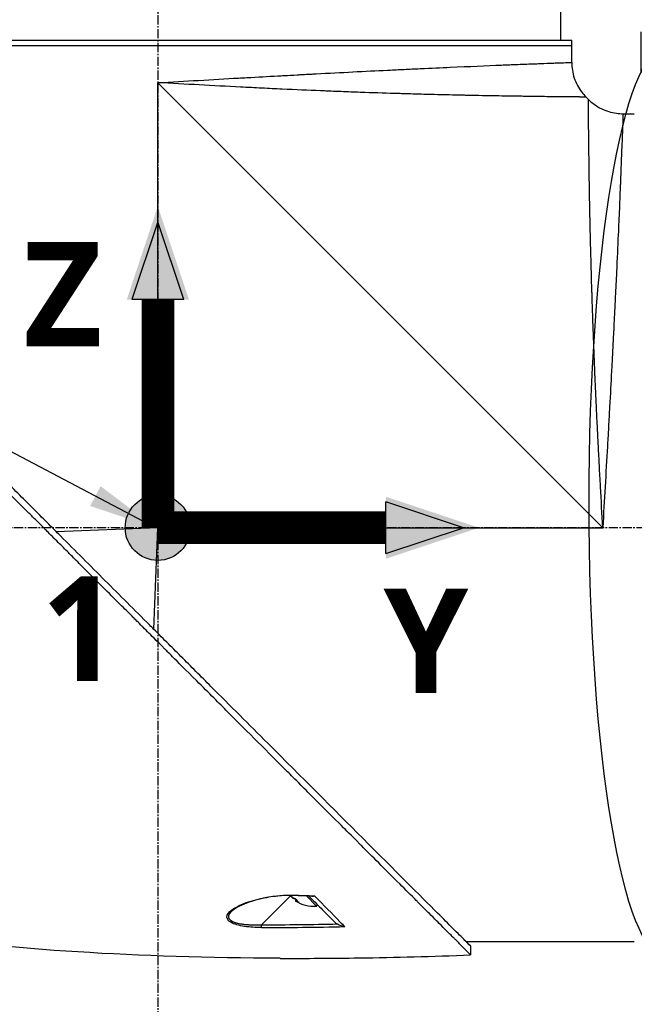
# Model space of a CAD drawing. Header units: millimetres. Extents: x 0 to 4378, y 0 to 2376.
# Tile 76 of 227: x 1519 to 1632, y 769 to 950. Entities that reach past the tile are written whole.
import ezdxf

# ---------------------------------------------------------------- set-up
doc = ezdxf.new("R2010")
doc.units = ezdxf.units.MM
doc.header["$LTSCALE"] = 0.2
doc.linetypes.add('CENTER2', pattern=[1.125, 0.75, -0.125, 0.125, -0.125])
for name, color, linetype in [('02_Center Line', 1, 'CENTER2'), ('07_Special Line2', 76, 'Continuous'), ('12_Before Rev.Num.', 5, 'Continuous'), ('13_After Rev.Num.', 6, 'Continuous')]:
    doc.layers.add(name, color=color, linetype=linetype)
doc.layers.add('14_Mark', color=7, linetype='Continuous', true_color=0xe03c31)
doc.styles.add('Rainbow-5.0 Style', font='malgunsl.ttf')
doc.dimstyles.new('Rainbow-5.0 Style', dxfattribs={"dimtxt": 4, "dimasz": 2.5, "dimexe": 1, "dimexo": 1, "dimgap": 1, "dimtad": 1, "dimdsep": 46, "dimtxsty": 'Rainbow-5.0 Style', "dimcen": 0, "dimclrd": 251, "dimclre": 251, "dimclrt": 7, "dimazin": 3, "dimtp": 0.1, "dimtm": 0.1, "dimtfac": 0.61, "dimtmove": 0, "dimatfit": 3, "dimfxl": 1, "dimlwd": -1, "dimlwe": -1, "dimarcsym": 1})

# ---------------------------------------------------------------- blocks, each defined once
blk = doc.blocks.new('*D132')
at = {"color": 251, "linetype": 'ByBlock', "transparency": 16777216}
for p, q in [((1731.81, 945.68), (1731.81, 1054.04)), ((1544.31, 1049.53), (1544.31, 1046.04)), ((1721.81, 1050.04), (1554.31, 1050.04))]:
    blk.add_line(p, q, dxfattribs=at)
at = {"color": 251, "transparency": 16777216}
for points in [[(1554.31, 1051.71), (1554.31, 1048.38), (1544.31, 1050.04)], [(1721.81, 1051.71), (1721.81, 1048.38), (1731.81, 1050.04)]]:
    blk.add_solid(points, dxfattribs=at)
at = {"layer": 'Defpoints', "color": 0, "transparency": 16777216}
for p in [(1544.31, 1053.53), (1544.31, 1050.04), (1731.81, 941.68)]:
    blk.add_point(p, dxfattribs=at)
at = {"color": 7, "transparency": 16777216, "insert": (1638.06, 1062.37), "char_height": 16, "attachment_point": 5, "style": 'Rainbow-5.0 Style'}
blk.add_mtext('187.5', dxfattribs=at)
blk = doc.blocks.new('A$Ca3a613b0')
for p, q in [((-113.5, 286.5), (-113.5, 292.5)), ((-263.5, 286.5), (-111.5, 286.5)), ((-111.5, 282.43), (-111.5, 286.5)), ((-263.5, 285.5), (-111.5, 285.5)), ((-187.5, 197), (-187.5, 278.7)), ((-187.5, 278.7), (-105.8, 197)), ((-108.86, 276.06), (-108.44, 275.64)), ((-102.07, 273), (-100, 273)), ((-187.5, 197), (-206.15, 196.26)), ((-188.24, 178.35), (-187.5, 197)), ((-187.5, 197), (-105.8, 197)), ((-170.58, 159.09), (-170.58, 159.09)), ((-163.15, 129.39), (-168.5, 124.04)), ((-163.31, 129.56), (-163.31, 129.56)), ((-162.5, 128.99), (-162.55, 128.94)), ((-162.07, 128.68), (-162.25, 128.49)), ((-161.9, 128.51), (-162.01, 128.4)), ((-158.36, 127.54), (-160.21, 129.39)), ((-173.86, 126.64), (-173.86, 126.64)), ((-173.11, 127.33), (-173.11, 127.33)), ((-158.36, 127.54), (-158.16, 127.74)), ((-154.56, 125.16), (-154.56, 125.16)), ((-135.66, 124.17), (-135.66, 124.17)), ((-130.88, 121), (-100, 121)), ((-130.05, 118.56), (-130.05, 120.16))]:
    blk.add_line(p, q)
blk.add_arc((-158.94, 133.61), 6.1, 237.1155, 275.3981)
for centre, major_axis, ratio, start_param, end_param in [((-159.27, 133.94), (-4.29, -4.29), 0.666686, 0.261155, 0.362202), ((-162.57, 129.97), (-0.019, -0.5), 0.035629, 6.283184, 6.842305), ((-140.02, 751.19), (418.45, -460.79), 0.998723, 5.508989, 5.515203), ((-159.23, 133.91), (-4.29, -4.29), 0.745339, 0.261155, 0.352237), ((-157.92, 132.6), (-4.04, -4.04), 0.745339, 6.173187, 6.393184), ((-158.6, 133.28), (-4.29, -4.29), 0.666686, 0.261155, 0.362202), ((-168.49, 124.06), (0, 0.5), 0.037035, 1.607809, 2.747684), ((477.88, 480.35), (806.3, 302.63), 0.234303, 3.699759, 3.730545), ((1029.85, 705.19), (1363.29, 531.39), 0.183375, 3.577144, 3.598606), ((1029.83, 705.18), (1363.27, 531.38), 0.183376, 3.598609, 3.62761)]:
    blk.add_ellipse(centre, major_axis=major_axis, ratio=ratio, start_param=start_param, end_param=end_param)
for points, knots in [([(-187.5, 278.7), (-184.91, 278.85), (-182.42, 278.99), (-180.04, 279.13), (-177.47, 279.28), (-175.02, 279.42), (-172.71, 279.55), (-172.18, 279.58), (-171.66, 279.61), (-171.14, 279.63), (-169.15, 279.75), (-167.27, 279.85), (-165.49, 279.95), (-165.1, 279.97), (-164.71, 279.99), (-164.33, 280.01), (-163.51, 280.06), (-162.71, 280.1), (-161.93, 280.14), (-161.71, 280.16), (-161.49, 280.17), (-161.27, 280.18), (-160.78, 280.21), (-160.3, 280.23), (-159.83, 280.26), (-159.59, 280.27), (-159.36, 280.28), (-159.13, 280.29), (-159.01, 280.3), (-158.9, 280.31), (-158.78, 280.31), (-158.67, 280.32), (-158.59, 280.32), (-158.44, 280.33), (-153.8, 280.58), (-149.42, 280.8), (-145.35, 281), (-145.28, 281), (-145.21, 281), (-145.15, 281.01), (-144.18, 281.05), (-143.23, 281.1), (-142.29, 281.14), (-141.79, 281.17), (-141.29, 281.19), (-140.8, 281.22), (-140.31, 281.24), (-139.82, 281.26), (-139.33, 281.28), (-139.29, 281.29), (-139.25, 281.29), (-139.21, 281.29), (-137.32, 281.38), (-135.48, 281.46), (-133.8, 281.54), (-130.33, 281.69), (-127.17, 281.82), (-124.36, 281.94), (-124.02, 281.95), (-123.67, 281.96), (-123.34, 281.98), (-123, 281.99), (-122.67, 282.01), (-122.35, 282.02), (-121.71, 282.04), (-121.09, 282.07), (-120.5, 282.09), (-119.44, 282.13), (-118.46, 282.17), (-117.57, 282.2), (-117.48, 282.21), (-117.4, 282.21), (-117.32, 282.21), (-116.37, 282.25), (-115.53, 282.28), (-114.8, 282.31), (-114.44, 282.32), (-114.11, 282.33), (-113.8, 282.34), (-113.5, 282.36), (-113.22, 282.37), (-112.98, 282.37), (-112.49, 282.39), (-112.12, 282.41), (-111.87, 282.41), (-111.63, 282.42), (-111.5, 282.43), (-111.5, 282.43), (-111.5, 282.43), (-111.5, 282.43), (-111.5, 282.43)], [0, 0, 0, 0, 0.0268593, 0.0268593, 0.0268593, 0.0558825, 0.0558825, 0.0558825, 0.0625, 0.0625, 0.0625, 0.088102, 0.088102, 0.088102, 0.09375, 0.09375, 0.09375, 0.1058986, 0.1058986, 0.1058986, 0.109375, 0.109375, 0.109375, 0.1171875, 0.1171875, 0.1171875, 0.1210938, 0.1210938, 0.1210938, 0.1230469, 0.1230469, 0.1230469, 0.125, 0.125, 0.125, 0.1865064, 0.1865064, 0.1865064, 0.1875, 0.1875, 0.1875, 0.2022042, 0.2022042, 0.2022042, 0.2101236, 0.2101236, 0.2101236, 0.2180828, 0.2180828, 0.2180828, 0.21875, 0.21875, 0.21875, 0.25, 0.25, 0.25, 0.3146789, 0.3146789, 0.3146789, 0.3226569, 0.3226569, 0.3226569, 0.3306082, 0.3306082, 0.3306082, 0.3464266, 0.3464266, 0.3464266, 0.375, 0.375, 0.375, 0.3777022, 0.3777022, 0.3777022, 0.4086235, 0.4086235, 0.4086235, 0.4239943, 0.4239943, 0.4239943, 0.439307, 0.439307, 0.439307, 0.4697627, 0.4697627, 0.4697627, 0.4999997, 0.4999997, 0.4999997, 0.5000048, 0.5000048, 0.5000048, 0.5000048]), ([(-111.5, 282.43), (-111.5, 281.46), (-111.34, 280.47), (-110.72, 278.63), (-110.25, 277.74), (-109.41, 276.65), (-109.15, 276.35), (-108.86, 276.06)], [0, 0, 0, 0, 0.2916732, 0.2916732, 0.5842531, 0.5842531, 0.7041738, 0.7041738, 0.7041738, 0.7041738]), ([(-108.86, 276.06), (-108.86, 276.06), (-108.89, 276.07), (-108.99, 276.07), (-109.03, 276.07), (-109.1, 276.07), (-109.13, 276.07), (-109.18, 276.07), (-109.22, 276.07), (-109.31, 276.07), (-109.38, 276.07), (-109.49, 276.07), (-109.54, 276.07), (-109.61, 276.07), (-109.63, 276.07), (-109.68, 276.07), (-109.71, 276.07), (-109.81, 276.07), (-109.9, 276.07), (-110.06, 276.07), (-110.12, 276.08), (-110.22, 276.08), (-110.26, 276.08), (-110.33, 276.08), (-110.37, 276.08), (-110.53, 276.08), (-110.67, 276.08), (-110.96, 276.08), (-111.12, 276.08), (-111.42, 276.09), (-111.58, 276.09), (-111.92, 276.09), (-112.12, 276.09), (-113.09, 276.1), (-113.98, 276.11), (-115.42, 276.13), (-115.93, 276.13), (-116.76, 276.14), (-117.05, 276.15), (-117.64, 276.15), (-117.97, 276.16), (-118.84, 276.17), (-119.47, 276.18), (-120.47, 276.19), (-120.82, 276.2), (-121.36, 276.21), (-121.63, 276.21), (-121.91, 276.21), (-122.1, 276.22), (-122.21, 276.22), (-123.55, 276.24), (-124.98, 276.26), (-127.43, 276.31), (-128.29, 276.32), (-129.66, 276.35), (-130.14, 276.36), (-130.86, 276.37), (-131.11, 276.38), (-131.49, 276.39), (-131.61, 276.39), (-131.86, 276.4), (-132.02, 276.4), (-133.74, 276.44), (-135.53, 276.48), (-138.52, 276.56), (-139.57, 276.58), (-141.21, 276.63), (-141.77, 276.65), (-142.63, 276.67), (-143.07, 276.69), (-143.51, 276.7), (-143.81, 276.71), (-143.99, 276.71), (-146.01, 276.78), (-148.08, 276.84), (-151.45, 276.96), (-152.62, 277.01), (-154.44, 277.08), (-155.06, 277.1), (-156.01, 277.14), (-156.33, 277.15), (-156.97, 277.18), (-157.34, 277.19), (-159.86, 277.3), (-162.2, 277.4), (-165.88, 277.57), (-167.12, 277.63), (-169.04, 277.73), (-169.68, 277.76), (-170.98, 277.82), (-171.66, 277.86), (-177.35, 278.15), (-182.45, 278.43), (-187.5, 278.7)], [0, 0, 0, 0, 0.03125, 0.03125, 0.046875, 0.046875, 0.054687, 0.054687, 0.0625, 0.0625, 0.078125, 0.078125, 0.085937, 0.085937, 0.089844, 0.089844, 0.09375, 0.09375, 0.109375, 0.109375, 0.117187, 0.117187, 0.121094, 0.121094, 0.125, 0.125, 0.140625, 0.140625, 0.15625, 0.15625, 0.171875, 0.171875, 0.1875, 0.1875, 0.25, 0.25, 0.28125, 0.28125, 0.296875, 0.296875, 0.3125, 0.3125, 0.34375, 0.34375, 0.359375, 0.359375, 0.367187, 0.371094, 0.371094, 0.375, 0.375, 0.4375, 0.4375, 0.46875, 0.46875, 0.484375, 0.484375, 0.492187, 0.492187, 0.496094, 0.496094, 0.5, 0.5, 0.5625, 0.5625, 0.59375, 0.59375, 0.609375, 0.609375, 0.617187, 0.621094, 0.621094, 0.625, 0.625, 0.6875, 0.6875, 0.71875, 0.71875, 0.734375, 0.734375, 0.742187, 0.742187, 0.75, 0.75, 0.8125, 0.8125, 0.84375, 0.84375, 0.859375, 0.859375, 0.875, 0.875, 1, 1, 1, 1]), ([(-105.8, 197), (-105.93, 199.5), (-106.07, 202.01), (-106.21, 204.53), (-106.21, 204.55), (-106.21, 204.57), (-106.21, 204.59), (-106.28, 205.86), (-106.35, 207.13), (-106.41, 208.39), (-106.48, 209.6), (-106.53, 210.75), (-106.6, 211.99), (-106.6, 212.05), (-106.61, 212.12), (-106.61, 212.19), (-106.67, 213.37), (-106.73, 214.55), (-106.78, 215.69), (-106.85, 216.94), (-106.9, 218.15), (-106.96, 219.34), (-106.97, 219.5), (-106.97, 219.65), (-106.98, 219.8), (-107.04, 221.02), (-107.09, 222.21), (-107.14, 223.38), (-107.17, 223.97), (-107.19, 224.55), (-107.22, 225.12), (-107.23, 225.4), (-107.24, 225.69), (-107.26, 225.97), (-107.26, 226.14), (-107.27, 226.3), (-107.28, 226.47), (-107.28, 226.57), (-107.29, 226.69), (-107.29, 226.81), (-107.39, 229.14), (-107.47, 231.32), (-107.55, 233.36), (-107.56, 233.62), (-107.57, 233.89), (-107.57, 234.15), (-107.61, 235.03), (-107.64, 235.89), (-107.66, 236.71), (-107.7, 237.74), (-107.73, 238.73), (-107.76, 239.68), (-107.76, 239.79), (-107.77, 239.89), (-107.77, 239.99), (-107.77, 240.01), (-107.77, 240.03), (-107.77, 240.05), (-107.78, 240.17), (-107.78, 240.26), (-107.78, 240.41), (-107.86, 242.8), (-107.92, 244.98), (-107.97, 246.97), (-108, 247.96), (-108.02, 248.9), (-108.04, 249.8), (-108.06, 250.56), (-108.07, 251.28), (-108.09, 251.98), (-108.09, 252), (-108.09, 252.03), (-108.09, 252.05), (-108.09, 252.15), (-108.1, 252.22), (-108.1, 252.35), (-108.14, 254.16), (-108.17, 255.79), (-108.2, 257.26), (-108.2, 257.48), (-108.2, 257.69), (-108.21, 257.9), (-108.21, 258.11), (-108.22, 258.31), (-108.22, 258.5), (-108.23, 258.92), (-108.23, 259.32), (-108.24, 259.7), (-108.25, 260.52), (-108.27, 261.27), (-108.28, 261.98), (-108.28, 261.99), (-108.28, 262), (-108.28, 262.01), (-108.28, 262.09), (-108.28, 262.15), (-108.28, 262.25), (-108.3, 263.81), (-108.32, 265.19), (-108.34, 266.4), (-108.35, 267.31), (-108.36, 268.13), (-108.37, 268.86), (-108.37, 269.06), (-108.37, 269.24), (-108.38, 269.43), (-108.38, 269.48), (-108.38, 269.53), (-108.38, 269.57), (-108.38, 270.03), (-108.39, 270.46), (-108.39, 270.88), (-108.39, 270.91), (-108.39, 270.94), (-108.39, 270.97), (-108.4, 271.3), (-108.4, 271.62), (-108.4, 271.92), (-108.4, 271.99), (-108.4, 272.07), (-108.4, 272.14), (-108.4, 272.16), (-108.41, 272.19), (-108.41, 272.22), (-108.41, 272.38), (-108.41, 272.56), (-108.41, 272.73), (-108.41, 272.87), (-108.41, 273.01), (-108.41, 273.15), (-108.41, 273.19), (-108.41, 273.23), (-108.42, 273.26), (-108.42, 273.42), (-108.42, 273.57), (-108.42, 273.71), (-108.42, 273.78), (-108.42, 273.85), (-108.42, 273.91), (-108.42, 273.95), (-108.42, 273.98), (-108.42, 274.01), (-108.42, 274.03), (-108.42, 274.05), (-108.42, 274.07), (-108.42, 274.08), (-108.42, 274.1), (-108.42, 274.11), (-108.43, 274.42), (-108.43, 274.65), (-108.43, 274.83), (-108.43, 274.93), (-108.43, 275), (-108.43, 275.07), (-108.43, 275.11), (-108.43, 275.14), (-108.43, 275.17), (-108.43, 275.18), (-108.43, 275.2), (-108.43, 275.21), (-108.43, 275.22), (-108.43, 275.23), (-108.43, 275.24), (-108.43, 275.24), (-108.43, 275.25), (-108.43, 275.25), (-108.44, 275.52), (-108.44, 275.64), (-108.44, 275.64)], [0, 0, 0, 0, 0.061969, 0.061969, 0.061969, 0.0625, 0.0625, 0.0625, 0.09375, 0.09375, 0.09375, 0.1234255, 0.1234255, 0.1234255, 0.125, 0.125, 0.125, 0.1531538, 0.1531538, 0.1531538, 0.1836029, 0.1836029, 0.1836029, 0.1875, 0.1875, 0.1875, 0.21875, 0.21875, 0.21875, 0.234375, 0.234375, 0.234375, 0.2421875, 0.2421875, 0.2421875, 0.2469884, 0.2469884, 0.2469884, 0.25, 0.25, 0.25, 0.3052191, 0.3052191, 0.3052191, 0.3125, 0.3125, 0.3125, 0.3368038, 0.3368038, 0.3368038, 0.3671875, 0.3671875, 0.3671875, 0.3705126, 0.3705126, 0.3705126, 0.3710938, 0.3710938, 0.3710938, 0.375, 0.375, 0.375, 0.4375, 0.4375, 0.4375, 0.46875, 0.46875, 0.46875, 0.4952139, 0.4952139, 0.4952139, 0.4960938, 0.4960938, 0.4960938, 0.5, 0.5, 0.5, 0.5544796, 0.5544796, 0.5544796, 0.5625, 0.5625, 0.5625, 0.5702519, 0.5702519, 0.5702519, 0.5865122, 0.5865122, 0.5865122, 0.6206238, 0.6206238, 0.6206238, 0.6210938, 0.6210938, 0.6210938, 0.625, 0.625, 0.625, 0.6875, 0.6875, 0.6875, 0.734375, 0.734375, 0.734375, 0.7469686, 0.7469686, 0.7469686, 0.75, 0.75, 0.75, 0.7791382, 0.7791382, 0.7791382, 0.78125, 0.78125, 0.78125, 0.8046875, 0.8046875, 0.8046875, 0.8101255, 0.8101255, 0.8101255, 0.8125, 0.8125, 0.8125, 0.828125, 0.828125, 0.828125, 0.8405244, 0.8405244, 0.8405244, 0.84375, 0.84375, 0.84375, 0.859375, 0.859375, 0.859375, 0.8671875, 0.8671875, 0.8671875, 0.8710938, 0.8710938, 0.8710938, 0.8735646, 0.8735646, 0.8735646, 0.875, 0.875, 0.875, 0.90625, 0.90625, 0.90625, 0.921875, 0.921875, 0.921875, 0.9296875, 0.9296875, 0.9296875, 0.9335938, 0.9335938, 0.9335938, 0.9367093, 0.9367093, 0.9367093, 0.9375, 0.9375, 0.9375, 1, 1, 1, 1]), ([(-108.44, 275.64), (-107.75, 274.95), (-106.94, 274.37), (-105.19, 273.5), (-104.24, 273.21), (-102.87, 273.03), (-102.47, 273), (-102.07, 273)], [0, 0, 0, 0, 0.2916732, 0.2916732, 0.5842531, 0.5842531, 0.7041738, 0.7041738, 0.7041738, 0.7041738]), ([(-102.07, 273), (-102.07, 273), (-102.08, 272.88), (-102.09, 272.63), (-102.09, 272.39), (-102.11, 272.02), (-102.12, 271.54), (-102.14, 271.06), (-102.16, 270.45), (-102.19, 269.74), (-102.2, 269.37), (-102.22, 268.98), (-102.23, 268.56), (-102.25, 268.13), (-102.27, 267.68), (-102.29, 267.21), (-102.29, 267.12), (-102.29, 267.03), (-102.3, 266.94), (-102.37, 265.07), (-102.45, 262.81), (-102.56, 260.21), (-102.56, 260.11), (-102.57, 260), (-102.57, 259.9), (-102.6, 259.3), (-102.62, 258.69), (-102.65, 258.06), (-102.66, 257.69), (-102.68, 257.31), (-102.7, 256.93), (-102.71, 256.54), (-102.73, 256.15), (-102.75, 255.75), (-102.75, 255.69), (-102.75, 255.62), (-102.75, 255.55), (-102.82, 254.02), (-102.89, 252.45), (-102.96, 250.74), (-103.06, 248.61), (-103.16, 246.33), (-103.27, 243.92), (-103.34, 242.46), (-103.41, 240.95), (-103.49, 239.4), (-103.49, 239.36), (-103.49, 239.31), (-103.5, 239.26), (-103.55, 238.23), (-103.6, 237.17), (-103.65, 236.09), (-103.7, 235.07), (-103.76, 234.04), (-103.81, 232.98), (-103.81, 232.94), (-103.81, 232.89), (-103.82, 232.84), (-103.87, 231.78), (-103.93, 230.7), (-103.98, 229.6), (-104.01, 229.03), (-104.04, 228.46), (-104.07, 227.88), (-104.09, 227.59), (-104.1, 227.3), (-104.12, 227), (-104.13, 226.86), (-104.13, 226.71), (-104.14, 226.56), (-104.15, 226.42), (-104.16, 226.24), (-104.17, 226.13), (-104.17, 225.99), (-104.18, 225.85), (-104.19, 225.71), (-104.29, 223.7), (-104.41, 221.51), (-104.54, 219.14), (-104.61, 217.98), (-104.67, 216.79), (-104.74, 215.54), (-104.78, 214.84), (-104.82, 214.12), (-104.86, 213.4), (-104.89, 212.9), (-104.92, 212.39), (-104.95, 211.88), (-105.08, 209.54), (-105.22, 207.08), (-105.37, 204.48), (-105.5, 202.09), (-105.65, 199.6), (-105.8, 197)], [0.5000048, 0.5000048, 0.5000048, 0.5000048, 0.5301821, 0.5301821, 0.5301821, 0.560531, 0.560531, 0.560531, 0.5911455, 0.5911455, 0.5911455, 0.6065856, 0.6065856, 0.6065856, 0.6221334, 0.6221334, 0.6221334, 0.625, 0.625, 0.625, 0.6850898, 0.6850898, 0.6850898, 0.6875, 0.6875, 0.6875, 0.7011464, 0.7011464, 0.7011464, 0.7092438, 0.7092438, 0.7092438, 0.7173743, 0.7173743, 0.7173743, 0.71875, 0.71875, 0.71875, 0.7499738, 0.7499738, 0.7499738, 0.7889478, 0.7889478, 0.7889478, 0.8125, 0.8125, 0.8125, 0.8131921, 0.8131921, 0.8131921, 0.8288728, 0.8288728, 0.8288728, 0.84375, 0.84375, 0.84375, 0.8444134, 0.8444134, 0.8444134, 0.859375, 0.859375, 0.859375, 0.8671875, 0.8671875, 0.8671875, 0.8710938, 0.8710938, 0.8710938, 0.8730469, 0.8730469, 0.8730469, 0.8749735, 0.8749735, 0.8749735, 0.8773485, 0.8773485, 0.8773485, 0.9115235, 0.9115235, 0.9115235, 0.9281399, 0.9281399, 0.9281399, 0.9375, 0.9375, 0.9375, 0.9439123, 0.9439123, 0.9439123, 0.973127, 0.973127, 0.973127, 1, 1, 1, 1]), ([(-130.05, 118.56), (-130.05, 118.56), (-130.2, 118.71), (-130.38, 118.89), (-130.6, 119.12), (-130.93, 119.45), (-131.36, 119.88), (-131.82, 120.35), (-132.33, 120.86), (-132.78, 121.31), (-132.84, 121.36), (-132.89, 121.42), (-132.94, 121.47), (-133.07, 121.6), (-133.54, 122.07), (-134.62, 123.14), (-134.77, 123.28), (-134.93, 123.44), (-135.1, 123.62), (-135.66, 124.18), (-136.09, 124.6), (-136.32, 124.83), (-136.74, 125.25), (-137.18, 125.69), (-137.64, 126.15), (-138.25, 126.76), (-138.88, 127.4), (-139.55, 128.06), (-139.71, 128.22), (-139.86, 128.38), (-140.03, 128.54), (-140.99, 129.5), (-142.01, 130.52), (-143.07, 131.59), (-145.85, 134.36), (-148.29, 136.8), (-150.06, 138.57), (-150.17, 138.68), (-150.28, 138.79), (-150.38, 138.9), (-152.08, 140.59), (-153.11, 141.63), (-153.4, 141.92), (-154.5, 143.02), (-156.16, 144.67), (-158.43, 146.94), (-159.5, 148.01), (-160.44, 148.96), (-161.25, 149.76), (-162.3, 150.81), (-163.12, 151.63), (-163.68, 152.19), (-167.25, 155.76), (-170.94, 159.45), (-174.71, 163.22), (-176.17, 164.68), (-178.07, 166.58), (-180.41, 168.92), (-182.35, 170.86), (-183.82, 172.34), (-184.81, 173.32), (-185.55, 174.06), (-186.01, 174.52), (-186.2, 174.72), (-187.88, 176.39), (-188.86, 177.37), (-189.13, 177.64), (-189.49, 178), (-189.85, 178.36), (-190.21, 178.72), (-190.34, 178.85), (-190.47, 178.98), (-190.6, 179.11), (-191.37, 179.88), (-191.86, 180.37), (-192.07, 180.59), (-192.29, 180.81), (-192.53, 181.04), (-192.79, 181.3), (-193.42, 181.93), (-194.17, 182.68), (-195.04, 183.54), (-196.39, 184.88), (-197.38, 185.87), (-198.01, 186.5), (-198.66, 187.14), (-199.64, 188.13), (-200.97, 189.47), (-201.89, 190.39), (-202.63, 191.14), (-203.2, 191.71), (-203.48, 191.99), (-203.73, 192.24), (-203.92, 192.43), (-204.54, 193.05), (-205.16, 193.67), (-205.78, 194.29), (-206.15, 194.65), (-206.51, 195.01), (-206.87, 195.38), (-207.62, 196.13), (-208.11, 196.62), (-208.33, 196.84), (-208.81, 197.32), (-209.3, 197.81), (-209.79, 198.3), (-210.26, 198.77), (-210.72, 199.23), (-211.18, 199.69), (-212.65, 201.17), (-214.12, 202.63), (-215.58, 204.1), (-217.5, 206.01), (-219.4, 207.92), (-221.29, 209.8), (-225.06, 213.57), (-228.75, 217.26), (-232.32, 220.83), (-233.11, 221.62), (-233.92, 222.43), (-234.74, 223.25), (-235.67, 224.18), (-236.61, 225.12), (-237.57, 226.08), (-240.08, 228.59), (-241.72, 230.23), (-242.59, 231.1), (-243.61, 232.13), (-244.62, 233.13), (-245.6, 234.12), (-247.76, 236.27), (-249.81, 238.32), (-251.73, 240.24), (-253.51, 242.02), (-254.89, 243.4), (-255.96, 244.47), (-257.72, 246.23), (-258.65, 247.16), (-259.01, 247.52), (-259.11, 247.62), (-259.16, 247.67), (-259.17, 247.68), (-260.77, 249.28), (-262.13, 250.65), (-263.21, 251.72), (-263.36, 251.87), (-263.51, 252.02), (-263.65, 252.16), (-264.1, 252.61), (-264.41, 252.92), (-264.64, 253.15), (-264.86, 253.37), (-265.06, 253.57), (-265.23, 253.74), (-265.27, 253.78), (-265.32, 253.83), (-265.36, 253.87), (-265.88, 254.39), (-265.93, 254.44), (-265.94, 254.45), (-265.94, 254.45), (-265.94, 254.45), (-265.94, 254.45)], [-1, -1, -1, -1, -0.973214, -0.973214, -0.973214, -0.946429, -0.946429, -0.946429, -0.922569, -0.922569, -0.922569, -0.919643, -0.919643, -0.919643, -0.896124, -0.896124, -0.896124, -0.892857, -0.892857, -0.892857, -0.88, -0.88, -0.88, -0.867143, -0.867143, -0.867143, -0.85, -0.85, -0.85, -0.84593, -0.84593, -0.84593, -0.821429, -0.821429, -0.821429, -0.786779, -0.786779, -0.786779, -0.784631, -0.784631, -0.784631, -0.75, -0.75, -0.75, -0.71875, -0.71875, -0.71875, -0.705224, -0.705224, -0.705224, -0.6875, -0.6875, -0.6875, -0.625, -0.625, -0.625, -0.59375, -0.59375, -0.59375, -0.575864, -0.575864, -0.575864, -0.5625, -0.5625, -0.5625, -0.546875, -0.546875, -0.546875, -0.541176, -0.541176, -0.541176, -0.539062, -0.539062, -0.539062, -0.53125, -0.53125, -0.53125, -0.526699, -0.526699, -0.526699, -0.515625, -0.515625, -0.515625, -0.5, -0.5, -0.5, -0.484375, -0.484375, -0.484375, -0.473999, -0.473999, -0.473999, -0.46875, -0.46875, -0.46875, -0.458868, -0.458868, -0.458868, -0.453125, -0.453125, -0.453125, -0.445312, -0.445312, -0.445312, -0.4375, -0.4375, -0.4375, -0.430048, -0.430048, -0.430048, -0.40625, -0.40625, -0.40625, -0.375, -0.375, -0.375, -0.3125, -0.3125, -0.3125, -0.297804, -0.297804, -0.297804, -0.28125, -0.28125, -0.28125, -0.25, -0.25, -0.25, -0.230372, -0.230372, -0.230372, -0.1875, -0.1875, -0.1875, -0.167132, -0.167132, -0.167132, -0.133709, -0.133709, -0.133709, -0.125, -0.125, -0.125, -0.078046, -0.078046, -0.078046, -0.071429, -0.071429, -0.071429, -0.053571, -0.053571, -0.053571, -0.039579, -0.039579, -0.039579, -0.035714, -0.035714, -0.035714, -0.002565, -0.002565, -0.002565, 0, 0, 0, 0]), ([(-205.37, 195.48), (-205.64, 195.75), (-205.9, 196.01), (-206.51, 196.62), (-206.85, 196.97), (-207.63, 197.75), (-208.07, 198.19), (-209.39, 199.51), (-210.27, 200.38), (-212.99, 203.1), (-214.83, 204.94), (-220.2, 210.31), (-223.7, 213.81), (-233.3, 223.41), (-239.24, 229.36), (-250.52, 240.63), (-255.09, 245.18), (-260.1, 250.22), (-261.55, 251.68), (-263.74, 253.86), (-264.34, 254.45), (-264.34, 254.45)], [-10.794601, -10.794601, -10.794601, -10.794601, -10.700272, -10.700272, -10.578462, -10.578462, -10.421195, -10.421195, -10.108787, -10.108787, -9.443961, -9.443961, -8.149298, -8.149298, -5.793129, -5.793129, -3.135292, -3.135292, -1.653975, -1.653975, 0, 0, 0, 0]), ([(-205.37, 195.48), (-204.03, 194.12), (-202.65, 192.76), (-199.92, 190.03), (-198.56, 188.67), (-195.85, 185.96), (-194.49, 184.6), (-191.75, 181.86), (-190.4, 180.49), (-189.04, 179.14)], [0, 0, 0, 0, 0.581117, 0.581117, 1.150103, 1.150103, 1.719465, 1.719465, 2.302704, 2.302704, 2.302704, 2.302704]), ([(-130.05, 120.16), (-130.04, 120.16), (-130.41, 120.52), (-131.66, 121.78), (-132.41, 122.54), (-134.16, 124.28), (-135.09, 125.2), (-139.34, 129.44), (-143.88, 133.98), (-155.17, 145.28), (-161.11, 151.23), (-170.71, 160.82), (-174.2, 164.31), (-179.57, 169.68), (-181.41, 171.52), (-184.12, 174.24), (-184.99, 175.11), (-186.31, 176.42), (-186.75, 176.87), (-187.53, 177.65), (-187.87, 177.99), (-188.49, 178.6), (-188.76, 178.87), (-189.04, 179.14)], [-13.133066, -13.133066, -13.133066, -13.133066, -11.561884, -11.561884, -10.319104, -10.319104, -9.281018, -9.281018, -6.055586, -6.055586, -3.202671, -3.202671, -1.636794, -1.636794, -0.832338, -0.832338, -0.455606, -0.455606, -0.265051, -0.265051, -0.117703, -0.117703, -0.000611, -0.000611, -0.000611, -0.000611]), ([(-168.49, 123.6), (-169.53, 123.6), (-170.57, 123.66), (-171.57, 123.8), (-172.56, 123.95), (-173.5, 124.18), (-174.11, 124.55), (-174.73, 124.91), (-174.93, 125.39), (-174.75, 125.85), (-174.57, 126.31), (-174.07, 126.74), (-173.45, 127.13), (-172.2, 127.9), (-170.46, 128.51), (-168.59, 128.93), (-166.72, 129.36), (-164.65, 129.63), (-162.58, 129.55)], [-1, -1, -1, -1, -0.875, -0.875, -0.875, -0.75, -0.75, -0.75, -0.625, -0.625, -0.625, -0.5, -0.5, -0.5, -0.25, -0.25, -0.25, 0, 0, 0, 0]), ([(-162.59, 129.47), (-163.56, 129.51), (-164.54, 129.47), (-166.61, 129.25), (-167.71, 129.06), (-170.14, 128.48), (-171.46, 128.04), (-173.04, 127.24), (-173.53, 126.94), (-173.86, 126.64)], [0, 0, 0, 0, 0.289796, 0.289796, 0.637293, 0.637293, 1.105155, 1.105155, 1.348145, 1.348145, 1.348145, 1.348145]), ([(-162.67, 129.06), (-162.75, 129.09), (-162.84, 129.14), (-163.02, 129.28), (-163.12, 129.36), (-163.22, 129.46), (-163.23, 129.47), (-163.24, 129.49)], [-0.58818222, -0.58818222, -0.58818222, -0.58818222, -0.55225667, -0.55225667, -0.51633112, -0.51633112, -0.51053512, -0.51053512, -0.51053512, -0.51053512]), ([(-163.15, 129.39), (-163.14, 129.38), (-163.12, 129.36), (-163.02, 129.26), (-162.92, 129.17), (-162.73, 129.03), (-162.63, 128.98), (-162.55, 128.94)], [-0.22904258, -0.22904258, -0.22904258, -0.22904258, -0.22199268, -0.22199268, -0.18606713, -0.18606713, -0.15014158, -0.15014158, -0.15014158, -0.15014158]), ([(-162.25, 128.49), (-162.25, 128.49), (-162.25, 128.49), (-162.26, 128.5), (-162.24, 128.49), (-162.15, 128.46), (-162.09, 128.43), (-162.01, 128.4)], [-0.37323945, -0.37323945, -0.37323945, -0.37323945, -0.36618954, -0.36618954, -0.33026399, -0.33026399, -0.29433844, -0.29433844, -0.29433844, -0.29433844]), ([(-159.79, 129.37), (-159.01, 128.59), (-158.25, 127.84), (-157.53, 127.12), (-157.34, 126.92), (-156.9, 126.48), (-156.25, 125.83), (-155.43, 125.01), (-155.06, 124.64), (-155.05, 124.64)], [0.0937596, 0.0937596, 0.0937596, 0.0937596, 0.5, 0.5, 0.5, 0.75, 0.75, 0.75, 1, 1, 1, 1]), ([(-159.2, 129.36), (-159.18, 129.35), (-159.15, 129.35), (-159.13, 129.36), (-158.97, 129.36), (-158.83, 129.39), (-158.72, 129.42)], [0.6975729, 0.6975729, 0.6975729, 0.6975729, 0.75, 0.75, 0.75, 1, 1, 1, 1]), ([(-158.72, 129.42), (-157.02, 127.68), (-155.45, 126.08), (-154.05, 124.65), (-153.76, 124.35), (-153.47, 124.05), (-153.19, 123.77)], [0, 0, 0, 0, 0.8258779, 0.8258779, 0.8258779, 1, 1, 1, 1]), ([(-168.5, 124.04), (-168.77, 124.03), (-169.26, 124.02), (-169.96, 124.02), (-170.49, 124.04), (-170.87, 124.06), (-171.11, 124.08), (-171.34, 124.1), (-171.6, 124.12), (-171.86, 124.16), (-172.13, 124.2), (-172.45, 124.25), (-172.74, 124.32), (-173.02, 124.39), (-173.21, 124.45), (-173.4, 124.51), (-173.55, 124.57), (-173.66, 124.62), (-173.74, 124.66), (-173.82, 124.7), (-173.89, 124.74), (-173.96, 124.79), (-174.05, 124.85), (-174.15, 124.92), (-174.25, 125.02), (-174.33, 125.12), (-174.39, 125.22), (-174.44, 125.33), (-174.47, 125.42), (-174.48, 125.49), (-174.49, 125.55), (-174.49, 125.65), (-174.47, 125.75), (-174.45, 125.83), (-174.43, 125.88), (-174.42, 125.92), (-174.4, 125.96), (-174.38, 126), (-174.35, 126.06), (-174.32, 126.11), (-174.28, 126.17), (-174.23, 126.24), (-174.16, 126.33), (-174.04, 126.47), (-173.93, 126.57), (-173.86, 126.64)], [0, 0, 0, 0, 0.078902, 0.149029, 0.210471, 0.237991, 0.263396, 0.286702, 0.307916, 0.343993, 0.371542, 0.396346, 0.44682, 0.471865, 0.496786, 0.521607, 0.546367, 0.558742, 0.571124, 0.583523, 0.595936, 0.608312, 0.620651, 0.64525, 0.669793, 0.694325, 0.718875, 0.743461, 0.768092, 0.779315, 0.788884, 0.812015, 0.840494, 0.855174, 0.867977, 0.874297, 0.88056, 0.892913, 0.905038, 0.91694, 0.928945, 0.941177, 0.965691, 0.990288, 1.037019, 1.037019, 1.037019, 1.037019]), ([(-155.05, 124.64), (-154.94, 124.53), (-154.83, 124.43), (-154.63, 124.29), (-154.54, 124.23), (-154.46, 124.19)], [-0.07474491, -0.07474491, -0.07474491, -0.07474491, -0.03005071, -0.03005071, -0.00000616, -0.00000616, -0.00000616, -0.00000616]), ([(-153.19, 123.77), (-153.22, 123.77), (-153.33, 123.79), (-153.51, 123.83), (-153.64, 123.86), (-153.75, 123.89), (-153.83, 123.92), (-154.09, 124), (-154.3, 124.1), (-154.46, 124.19)], [-0.9999988, -0.9999988, -0.9999988, -0.9999988, -0.75, -0.75, -0.75, -0.5, -0.5, -0.5, -0.0000013, -0.0000013, -0.0000013, -0.0000013])]:
    blk.add_open_spline(points, degree=3, knots=knots)
for points in [[(-159.2, 129.36), (-160.33, 129.39), (-161.46, 129.43), (-162.59, 129.47)], [(-174.03, 126.47), (-174.03, 126.47), (-174.03, 126.47), (-174.03, 126.47)], [(-154.46, 124.19), (-159.14, 124.09), (-163.82, 124.04), (-168.5, 124.04)], [(-165.04, 117.94), (-191.22, 118.04), (-214.62, 119.51), (-235.01, 122.34)], [(-130.88, 121), (-130.69, 120.81), (-130.53, 120.65), (-130.4, 120.52)]]:
    blk.add_open_spline(points, degree=3)
at = {"layer": '02_Center Line', "ltscale": 11.288275}
for p, q in [((-187.5, 697.46), (-187.5, 100.36)), ((97.64, 197), (-291.4, 197))]:
    blk.add_line(p, q, dxfattribs=at)
blk = doc.blocks.new('A$C8cf810bf')
for q in [(9.58, 191.66), (16.95, 184.29)]:
    blk.add_line((9.58, 184.29), q)
blk.add_ellipse((14, 105.26), major_axis=(0, 83.3), ratio=0.168129)
blk = doc.blocks.new('A$Cf3c49088')
at = {"layer": '07_Special Line2'}
blk.add_hatch(color=256, dxfattribs=at).paths.add_polyline_path([(49.16, 0), (34.9, 4.75), (34.9, -4.75)])
at = {"layer": '12_Before Rev.Num.'}
blk.add_hatch(color=256, dxfattribs=at).paths.add_polyline_path([(0, 49.16), (-4.75, 34.9), (4.75, 34.9)])
at = {"layer": '14_Mark'}
h = blk.add_hatch(color=256, dxfattribs=at)
h.dxf.hatch_style = 1
h.paths.add_polyline_path([(5, 0, 1), (-5, 0, 1)])
at = {"layer": '07_Special Line2'}
for p, q in [((34.9, -3.96), (34.9, 3.96)), ((46.78, 0), (34.9, 3.96)), ((34.9, -3.96), (46.78, 0))]:
    blk.add_line(p, q, dxfattribs=at)
at = {"layer": '07_Special Line2', "const_width": 5}
blk.add_lwpolyline([(34.9, 0), (0, 0)], dxfattribs=at)
at = {"layer": '12_Before Rev.Num.'}
for p, q in [((0, 46.78), (-3.96, 34.9)), ((3.96, 34.9), (0, 46.78)), ((3.96, 34.9), (-3.96, 34.9))]:
    blk.add_line(p, q, dxfattribs=at)
at = {"layer": '12_Before Rev.Num.', "const_width": 5}
blk.add_lwpolyline([(0, 34.9), (0, 0)], dxfattribs=at)
at = {"layer": '14_Mark'}
blk.add_circle((0, 0), 5, dxfattribs=at)
at = {"layer": '07_Special Line2', "insert": (34.53, -17.31), "char_height": 16, "attachment_point": 4, "style": 'Rainbow-5.0 Style'}
blk.add_mtext('{\\fMalgun Gothic Semilight|b1|i0|c129|p50;Y}', dxfattribs=at)
at = {"layer": '12_Before Rev.Num.', "insert": (-20.59, 35.73), "char_height": 16, "attachment_point": 4, "style": 'Rainbow-5.0 Style'}
blk.add_mtext('{\\fMalgun Gothic Semilight|b1|i0|c129|p50;Z}', dxfattribs=at)
at = {"layer": '14_Mark', "insert": (-17.84, -15.46), "char_height": 16, "attachment_point": 4, "style": 'Rainbow-5.0 Style'}
blk.add_mtext('{\\fMalgun Gothic Semilight|b1|i0|c129|p50;1}', dxfattribs=at)

msp = doc.modelspace()

# ---------------------------------------------------------------- block references
msp.add_blockref('A$Ca3a613b0', (1731.806, 659.684))
at = {"xscale": 1.2, "yscale": 1.2, "zscale": 1.2}
msp.add_blockref('A$Cf3c49088', (1544.306, 856.684), dxfattribs=at)
at = {"layer": '13_After Rev.Num.'}
msp.add_blockref('A$C8cf810bf', (1623.501, 756.056), dxfattribs=at)

# ---------------------------------------------------------------- dimensions: what is measured, and where the dimension line sits
dim = msp.add_linear_dim(base=(1544.306, 1050.044), p1=(1731.806, 941.677), p2=(1544.306, 1053.534), dimstyle='Rainbow-5.0 Style', override={"dimscale": 4, "dimtol": 0, "dimlim": 0, "dimtp": 0.1, "dimtm": 0.1, "dimtfac": 0.61, "dimtdec": 2, "dimtolj": 0, "dimtzin": 8})
dim.commit()
dim.dimension.update_dxf_attribs({"geometry": '*D132', "text_midpoint": (1638.056, 1062.365)})

# ---------------------------------------------------------------- leaders
at = {"annotation_type": 0, "has_hookline": 1, "hookline_direction": 1, "text_width": 145.327}
msp.add_leader([(1543.897, 856.668), (1393.704, 935.636), (1381.204, 935.636)], dimstyle='Rainbow-5.0 Style', override={"dimscale": 5, "dimgap": 1, "dimtad": 1}, dxfattribs=at)

doc.saveas('drawing.dxf')
